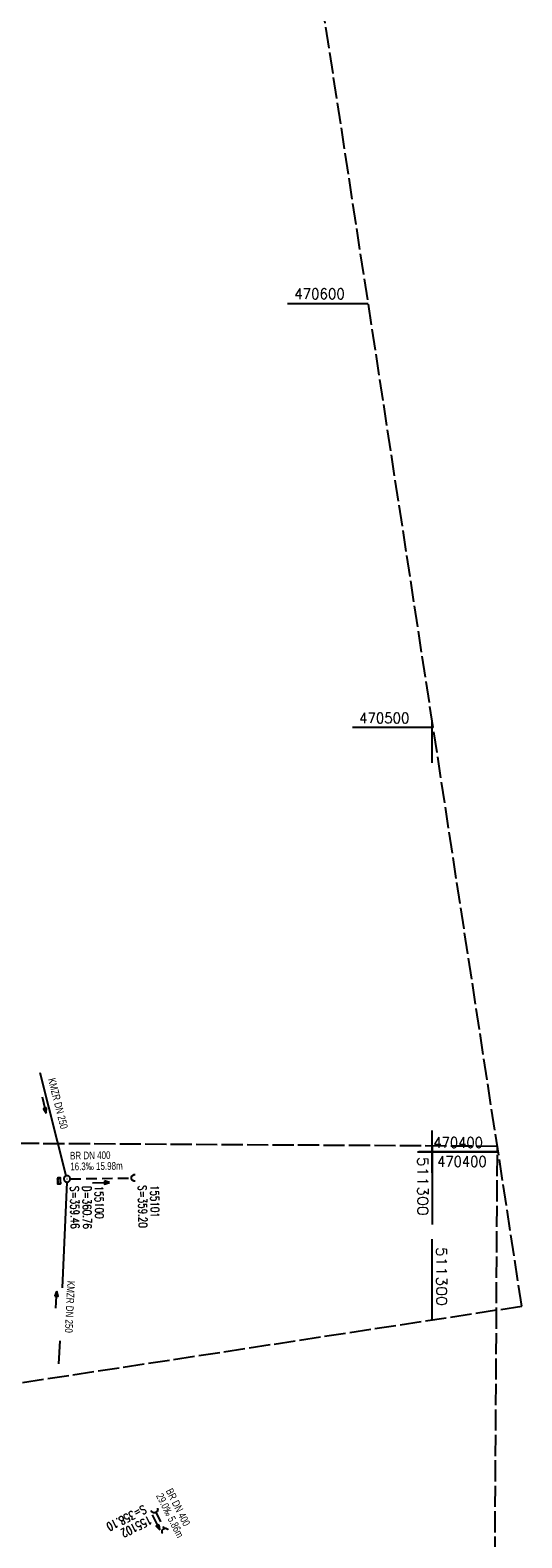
# Model space of a CAD drawing. Extents: x 510563 to 513920, y 467229 to 478797.
# Tile 12 of 67: x 511205 to 511321, y 470309 to 470664. Entities that reach past the tile are written whole.
import ezdxf

# ---------------------------------------------------------------- set-up
doc = ezdxf.new("R2010")
doc.units = 0
doc.header["$LTSCALE"] = 10
doc.header["$MEASUREMENT"] = 0
for name, pattern in [('LT00', [0]), ('LT14', [0.6, 0.5, -0.1]), ('STRICHLINIE2', [0.375, 0.25, -0.125])]:
    doc.linetypes.add(name, pattern=pattern)
doc.layers.get('0').update_dxf_attribs({"linetype": 'LT00'})
doc.layers.add('-BLATT_96-RAND', color=7, linetype='LT14', plot=False)
doc.layers.add('-BLATT_97-RAND', color=7, linetype='LT14', plot=False)
for name, color, linetype in [('-Halt-Pfeil', 4, 'LT00'), ('-Haltung', 7, 'STRICHLINIE2'), ('-Haltungsbeschriftung', 140, 'LT00'), ('-Schachtbeschriftung', 5, 'LT00'), ('V96_KA_PRUF', 182, 'LT00'), ('V96_RASTER', 250, 'LT00'), ('V96_SINKK', 182, 'LT00'), ('V96_UK_DURCH', 182, 'LT00'), ('V97_KA_PRUF', 182, 'LT00'), ('V97_RASTER', 250, 'LT00'), ('V97_SINKK', 182, 'LT00'), ('V97_UK_DURCH', 182, 'LT00')]:
    doc.layers.add(name, color=color, linetype=linetype)
doc.styles.add('Haltungsbeschriftung', font='ARIAL.TTF', dxfattribs={"width": 0.75})
doc.styles.add('schachtbeschriftung', font='romans.shx', dxfattribs={"width": 0.75, "height": 2})
doc.styles.get("Standard").update_dxf_attribs({"font": 'romans.shx'})

# ---------------------------------------------------------------- blocks, each defined once
blk = doc.blocks.new('SYMB0652')
at = {"color": 0, "linetype": 'ByBlock'}
blk.add_lwpolyline([(-0.15, -0.075), (0.15, -0.075), (0.15, 0.075), (-0.15, 0.075), (-0.15, -0.075)], dxfattribs=at)
blk = doc.blocks.new('SYMB0003')
at = {"color": 0, "linetype": 'ByBlock'}
for p, q in [((-0.015712, 0), (0.010166, 0.012015)), ((0, -0.021257), (-0.015712, 0)), ((0.010166, 0.012015), (0, -0.021257))]:
    blk.add_line(p, q, dxfattribs=at)
for points in [[(-0.031395, 0.499013), (-0.093691, 0.491144), (-0.154509, 0.475528), (-0.21289, 0.452414), (-0.267913, 0.422164), (-0.318712, 0.385257), (-0.364484, 0.342274), (-0.404509, 0.293893), (-0.438154, 0.240877), (-0.464888, 0.184062), (-0.484292, 0.124345), (-0.496058, 0.062667), (-0.5, 0)], [(-0.5, 0), (-0.496058, -0.062667), (-0.484292, -0.124345), (-0.464888, -0.184062), (-0.438154, -0.240877), (-0.404509, -0.293893), (-0.364485, -0.342274), (-0.318712, -0.385257), (-0.267914, -0.422164), (-0.21289, -0.452414), (-0.154509, -0.475529), (-0.093691, -0.491144), (-0.031395, -0.499014), (0.031395, -0.499014)], [(0.5, 0), (0.496057, 0.062667), (0.484292, 0.124345), (0.464888, 0.184062), (0.438153, 0.240877), (0.404509, 0.293893), (0.364484, 0.342274), (0.318712, 0.385257), (0.267913, 0.422164), (0.21289, 0.452414), (0.154509, 0.475528), (0.093691, 0.491144), (0.031395, 0.499013), (-0.031395, 0.499013)], [(0.031395, -0.499014), (0.093691, -0.491144), (0.154509, -0.475529), (0.21289, -0.452414), (0.267914, -0.422164), (0.318712, -0.385257), (0.364485, -0.342274), (0.404509, -0.293893), (0.438154, -0.240877), (0.464889, -0.184062), (0.484292, -0.124345), (0.496058, -0.062667), (0.5, 0)]]:
    blk.add_lwpolyline(points, dxfattribs=at)
blk = doc.blocks.new('SYMB1107')
at = {"color": 0, "linetype": 'ByBlock'}
for points in [[(-0.2, 0), (-0.196157, 0.039018), (-0.184776, 0.076537), (-0.166294, 0.111114), (-0.141421, 0.141421), (-0.111114, 0.166294), (-0.076537, 0.184776), (-0.039018, 0.196157), (0, 0.2)], [(0, 0.2), (0.039018, 0.196157), (0.076537, 0.184776), (0.111114, 0.166294), (0.141421, 0.141421), (0.166294, 0.111114), (0.184776, 0.076537), (0.196157, 0.039018), (0.2, 0)]]:
    blk.add_lwpolyline(points, dxfattribs=at)
blk = doc.blocks.new('SYMB0070')
at = {"color": 0, "linetype": 'ByBlock'}
for p, q in [((-0.5, 0), (0.2, 0)), ((0.5, 0), (0.2, 0.1)), ((0.2, 0.1), (0.2, 0)), ((0.468, 0), (0.21, 0.086)), ((0.21, 0.086), (0.21, -0.086)), ((0.21, -0.086), (0.468, 0)), ((0.22, -0.072), (0.437, 0)), ((0.23, -0.058), (0.405, 0)), ((0.24, -0.045), (0.374, 0)), ((0.342, 0), (0.25, 0.031)), ((0.25, 0.031), (0.25, -0.031)), ((0.25, -0.031), (0.342, 0)), ((0.26, -0.017), (0.31, 0)), ((0.27, -0.003), (0.279, 0))]:
    blk.add_line(p, q, dxfattribs=at)
for points in [[(0.2, 0), (0.2, -0.1), (0.5, 0)], [(0.437, 0), (0.22, 0.072), (0.22, -0.072)], [(0.405, 0), (0.23, 0.058), (0.23, -0.058)], [(0.374, 0), (0.24, 0.045), (0.24, -0.045)], [(0.31, 0), (0.26, 0.017), (0.26, -0.017)], [(0.279, 0), (0.27, 0.003), (0.27, -0.003)]]:
    blk.add_lwpolyline(points, dxfattribs=at)

msp = doc.modelspace()

# ---------------------------------------------------------------- linework, layer by layer
at = {"layer": '-BLATT_96-RAND', "elevation": 359.87}
msp.add_lwpolyline([(510925.48, 471051.66), (511037.44, 470320.17), (511321.13, 470363.6), (511209.17, 471095.08), (510925.48, 471051.66)], dxfattribs=at)
at = {"layer": '-BLATT_97-RAND'}
msp.add_lwpolyline([(511028.4, 470402.97), (511022.89, 469477.99), (511309.88, 469476.28), (511315.39, 470401.26), (511028.4, 470402.97)], dxfattribs=at)
at = {"layer": '-Haltung', "ltscale": 10}
for p, q in [((511213.8, 470394.33, 359.87), (511205.59, 470426.8)), ((511213.95, 470392.85, 359.87), (511212, 470349.96))]:
    msp.add_line(p, q, dxfattribs=at)
at = {"layer": '-Haltung'}
for p, q in [((511214.73, 470393.61, 359.87), (511229.21, 470393.81, 359.87)), ((511214.73, 470393.61), (511229.21, 470393.81)), ((511234.88, 470315), (511236.84, 470311.11))]:
    msp.add_line(p, q, dxfattribs=at)
at = {"layer": 'V96_RASTER'}
for p, q in [((511265.91, 470600, 359.87), (511284.95, 470600, 359.87)), ((511300.26, 470500, 359.87), (511281.22, 470500, 359.87)), ((511300, 470491.68, 359.87), (511300, 470501.68, 359.87)), ((511300, 470395, 359.87), (511300, 470405, 359.87)), ((511300, 470395, 359.87), (511300, 470405, 359.87)), ((511296.53, 470400, 359.87), (511315.56, 470400, 359.87)), ((511300, 470360.36, 359.87), (511300, 470379.4, 359.87))]:
    msp.add_line(p, q, dxfattribs=at)
at = {"layer": 'V97_RASTER'}
for p, q in [((511315.38, 470400), (511296.88, 470400)), ((511300, 470401.36), (511300, 470382.84))]:
    msp.add_line(p, q, dxfattribs=at)

# ---------------------------------------------------------------- block references
at = {"layer": '-Halt-Pfeil', "zscale": 4}
for p, xscale, yscale, rotation in [((511208.59, 470411.02, 359.87), 4.000000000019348, 4.000000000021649, 284.1793), ((511221.98, 470392.71, 359.87), 3.999999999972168, 4.000000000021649, 0.7980259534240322), ((511221.98, 470392.71), 3.999999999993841, 4.000000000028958, 0.7990033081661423), ((511211.45, 470365.15, 359.87), 4.00000000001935, 4.00000000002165, 87.3992), ((511234.97, 470312.61), 4.000000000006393, 4.000000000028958, 296.7791433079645)]:
    msp.add_blockref('SYMB0070', p, dxfattribs=dict(at, xscale=xscale, yscale=yscale, rotation=rotation))
at = {"layer": 'V96_KA_PRUF', "xscale": 1.50000000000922, "yscale": 1.50000000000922, "zscale": 1.5, "rotation": 278.7021059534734}
msp.add_blockref('SYMB0003', (511213.98, 470393.6, 359.87), dxfattribs=at)
at = {"layer": 'V96_SINKK', "xscale": 4.500000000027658, "yscale": 4.500000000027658, "zscale": 4.5, "rotation": 278.7021059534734}
msp.add_blockref('SYMB0652', (511212.11, 470393.14, 359.87), dxfattribs=at)
at = {"layer": 'V96_UK_DURCH', "xscale": 4.0000000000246, "yscale": 4.000000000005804, "zscale": 4, "rotation": 93.59864055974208}
msp.add_blockref('SYMB1107', (511229.96, 470393.82, 359.87), dxfattribs=at)
at = {"layer": 'V97_KA_PRUF', "xscale": 1.500000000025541, "yscale": 1.500000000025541, "zscale": 1.5, "rotation": 269.6589033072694}
msp.add_blockref('SYMB0003', (511213.98, 470393.6), dxfattribs=at)
at = {"layer": 'V97_SINKK', "xscale": 4.50000000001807, "yscale": 4.50000000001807, "zscale": 4.5, "rotation": 269.6589033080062}
msp.add_blockref('SYMB0652', (511212.11, 470393.14), dxfattribs=at)
at = {"layer": 'V97_UK_DURCH', "zscale": 4}
for p, xscale, yscale, rotation in [((511229.96, 470393.82), 4.00000000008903, 3.999999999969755, 86.37701112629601), ((511234.54, 470315.67), 4.000000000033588, 4.000000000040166, 200.065489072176), ((511237.18, 470310.44), 4.000000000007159, 3.99999999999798, 36.83923114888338)]:
    msp.add_blockref('SYMB1107', p, dxfattribs=dict(at, xscale=xscale, yscale=yscale, rotation=rotation))

# ---------------------------------------------------------------- texts
at = {"layer": '-Haltungsbeschriftung', "style": 'Haltungsbeschriftung', "width": 0.75}
for s, rotation, p in [('KMZR DN 250', 284.1793, (511209.48, 470417.11, 359.87)), ('BR DN 400', 0.798, (511214.7, 470398.17, 359.87)), ('16.3‰ 15.98m', 0.798, (511214.74, 470395.61, 359.87)), ('KMZR DN 250', 267.3992, (511214.04, 470369.59, 359.87)), ('29.0‰ 5.86m', 296.7791, (511234.9, 470318.9)), ('BR DN 400', 296.7791, (511237.19, 470320.06))]:
    msp.add_text(s, height=1.8, rotation=rotation, dxfattribs=at).set_placement(p)
at = {"layer": '-Schachtbeschriftung', "style": 'schachtbeschriftung', "width": 0.75}
for s, rotation, p in [('S=359.46', 270.798, (511214.75, 470391.86, 359.87)), ('D=360.76', 270.798, (511217.63, 470391.9, 359.87)), ('155100', 270.798, (511220.51, 470391.94, 359.87)), ('S=359.20', 270.8015, (511230.73, 470392.08, 359.87)), ('155101', 270.8015, (511233.61, 470392.12, 359.87)), ('S=358.10', 206.7791, (511232.02, 470316.79)), ('155102', 206.7791, (511233.31, 470314.22))]:
    msp.add_text(s, height=2, rotation=rotation, dxfattribs=at).set_placement(p)
at = {"layer": 'V96_RASTER'}
for s, rotation, width, p in [(' 470600', 359.9993, 0.928, (511265.91, 470601, 359.87)), (' 470500', 359.9993, 0.921, (511281.22, 470501, 359.87)), (' 470400', 359.9993, 0.908, (511298.74, 470400.93, 359.87)), (' 511300', 269.9993, 1.08, (511301, 470379.4, 359.87))]:
    msp.add_text(s, height=2.5, rotation=rotation, dxfattribs=dict(at, width=width)).set_placement(p)
at = {"layer": 'V97_RASTER'}
for s, rotation, width, p in [(' 511300', 270.0016, 1.08, (511296.56, 470400.65)), (' 470400', 0.0016, 0.908, (511299.62, 470396.44))]:
    msp.add_text(s, height=2.5, rotation=rotation, dxfattribs=dict(at, width=width)).set_placement(p)

doc.saveas('drawing.dxf')
